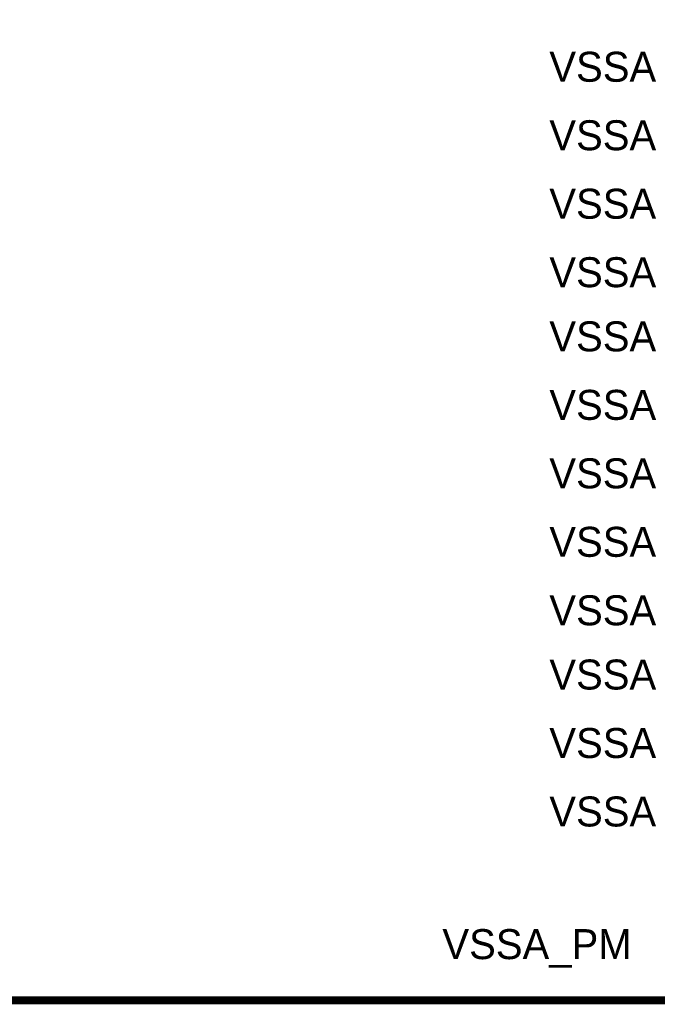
# Model space of a CAD drawing. Header units: inches. Extents: x 0 to 17, y 0 to 11.
# Tile 124 of 256: x 13.8 to 14.8, y 4.9 to 6.4. Entities that reach past the tile are written whole.
import ezdxf

# ---------------------------------------------------------------- set-up
doc = ezdxf.new("R2010")
doc.units = ezdxf.units.IN
doc.header["$MEASUREMENT"] = 0
doc.layers.add('Sheet', color=255, linetype='Continuous')

msp = doc.modelspace()

# ---------------------------------------------------------------- linework, layer by layer
at = {"layer": 'Sheet'}
for points in [[(12.9998, 9.6995, 0.0118, 0.0118, 0), (14.8996, 9.6995, 0.0118, 0.0118, 0), (14.8996, 4.8997, 0.0118, 0.0118, 0), (12.9998, 4.8997, 0.0118, 0.0118, 0), (12.9998, 9.6995, 0.0118, 0.0118, 0)], [(12.9998, 9.6995, 0.0039, 0.0039, 0), (12.9998, 4.8997, 0.0039, 0.0039, 0), (14.8996, 4.8997, 0.0039, 0.0039, 0), (14.8996, 9.6995, 0.0039, 0.0039, 0), (12.9998, 9.6995, 0.0039, 0.0039, 0), (12.9998, 9.6995, 0.0039, 0.0039, 0)]]:
    msp.add_lwpolyline(points, format="xyseb", close=True, dxfattribs=at)

# ---------------------------------------------------------------- texts
for s, p in [('VSSA', (14.6022, 6.2612)), ('VSSA', (14.6022, 6.1597)), ('VSSA', (14.6022, 6.0582)), ('VSSA', (14.6022, 5.9567)), ('VSSA', (14.6022, 5.8616)), ('VSSA', (14.6022, 5.7601)), ('VSSA', (14.6022, 5.6586)), ('VSSA', (14.6022, 5.5571)), ('VSSA', (14.6022, 5.4556)), ('VSSA', (14.6022, 5.3604)), ('VSSA', (14.6022, 5.2589)), ('VSSA', (14.6022, 5.1574)), ('VSSA_PM', (14.4437, 4.9608))]:
    msp.add_text(s, height=0.04441, dxfattribs=at).set_placement(p)

doc.saveas('drawing.dxf')
